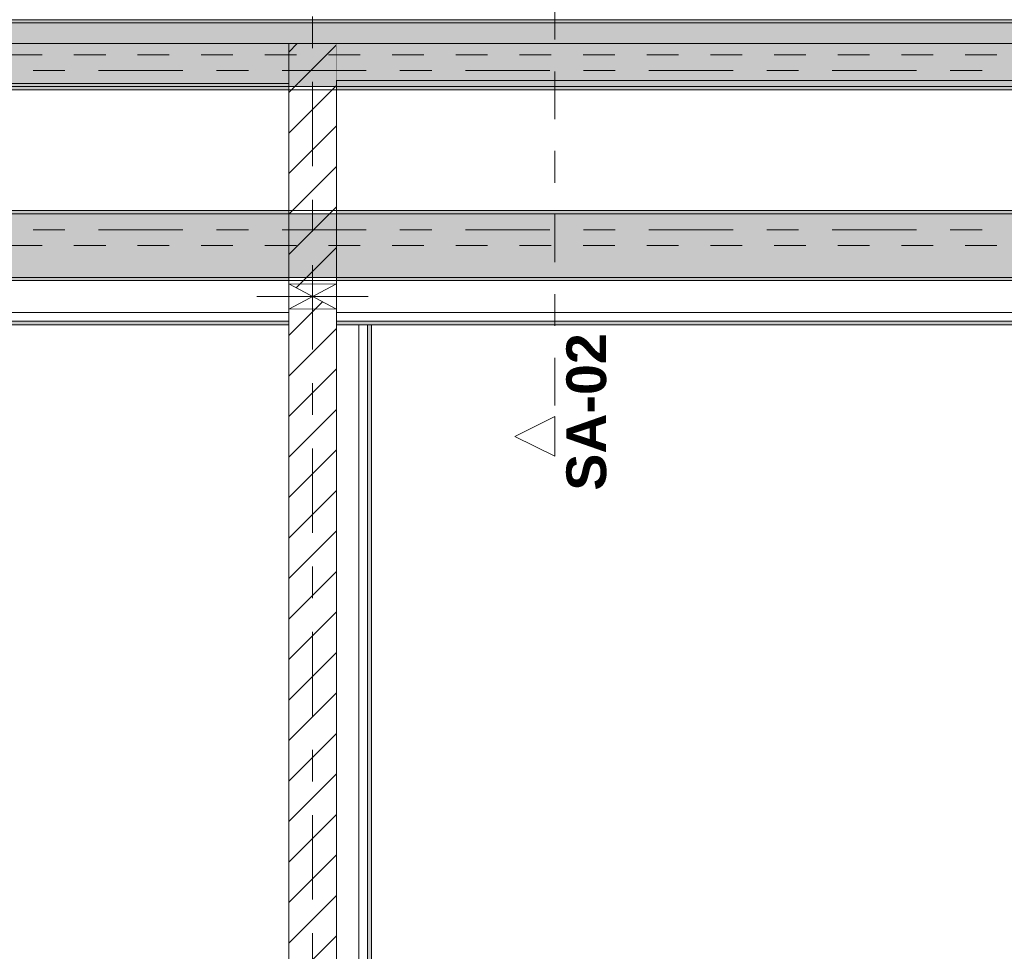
# Model space of a CAD drawing. Header units: metres. Extents: x -3.6 to 84.5, y -11 to 16.8.
# Tile 181 of 256: x 35.6 to 38.7, y 3.1 to 6. Entities that reach past the tile are written whole.
import ezdxf

# ---------------------------------------------------------------- set-up
doc = ezdxf.new("R2010")
doc.units = ezdxf.units.M
doc.header["$MEASUREMENT"] = 0
for name, pattern in [('Achse', [0.2, 0.1, -0.05, 0, -0.05]), ('Schnittlinie', [0.3, 0.15, -0.075, 0, -0.075]), ('Strichlinie doppelt', [0.546806, 0.264583, -0.105833, 0.070556, -0.105833]), ('Wipeout_Contour', [1, 0, -1])]:
    doc.linetypes.add(name, pattern=pattern)
for name, color, linetype in [('203 - Marker.Schnitt - Ausbaudetail SA', 7, 'Continuous'), ('451 - Universal.Achsen Raster', 7, 'Continuous'), ('605 - Struktur.Wand Innen', 7, 'Continuous'), ('608 - Struktur.Träger', 7, 'Continuous'), ('Abbruch_605 - Struktur.Wand Innen', 7, 'Continuous'), ('Neubau_605 - Struktur.Wand Innen', 7, 'Continuous'), ('Neubau_653 - Abdeckung.TB Verkofferung', 7, 'Continuous')]:
    doc.layers.add(name, color=color, linetype=linetype)
doc.styles.add('ERSTELLTER_STIL_1', font='txt')
doc.linetypes.add('Abbruch 1', pattern='A,0,[1,2022.0244.A_L5A-PL04.05_iB_Deckenspiegel 3.OG1.Shx,S=0.001984,R=0,X=0,Y=0],-0.25,0', length=0.25)
pattern_1 = [(45, (0, 0), (-0.01767767, 0.01767767), [0, -0.025])]
pattern_2 = [(45, (0, 0), (-0.0636396, 0.0636396), [])]
pattern_3 = [(45, (0, 0), (-0.08485281, 0.08485281), []), (45, (-0.04243, 0.04243), (-0.08485281, 0.08485281), [0.09, -0.03])]

msp = doc.modelspace()

# ---------------------------------------------------------------- hatches: boundary and pattern name
at = {"layer": '608 - Struktur.Träger', "linetype": 'Continuous', "lineweight": 0, "true_color": 0x000000}
h = msp.add_hatch(dxfattribs=at)
h.set_pattern_fill('Gips_0001', color=18, style=0, pattern_type=2)
h.set_pattern_definition(pattern_1)
h.paths.add_polyline_path([(33.09, 6), (39.97, 6), (39.97, 6.01), (33.09, 6.01)])
at = {"layer": 'Abbruch_605 - Struktur.Wand Innen', "linetype": 'Continuous', "lineweight": 0, "true_color": 0x000000}
h = msp.add_hatch(dxfattribs=at)
h.set_pattern_fill('MW_Ziegel_0001', color=18, style=0, pattern_type=2)
h.set_pattern_definition(pattern_2)
h.paths.add_polyline_path([(36.455, 5.18), (36.53, 5.14), (36.605, 5.18)])
h = msp.add_hatch(dxfattribs=at)
h.set_pattern_fill('MW_Ziegel_0001', color=18, style=0, pattern_type=2)
h.set_pattern_definition(pattern_2)
h.paths.add_polyline_path([(36.455, 5.1), (36.605, 5.1), (36.53, 5.14)])
at = {"layer": 'Neubau_653 - Abdeckung.TB Verkofferung', "linetype": 'Continuous', "lineweight": 0, "true_color": 0x000000}
h = msp.add_hatch(dxfattribs=at)
h.set_pattern_fill('Gips_0001', color=18, style=0, pattern_type=2)
h.set_pattern_definition(pattern_1)
h.paths.add_polyline_path([(33.09, 5.0505), (36.455, 5.0505), (36.455, 5.063), (33.09, 5.063)])
h = msp.add_hatch(dxfattribs=at)
h.set_pattern_fill('Gips_0001', color=18, style=0, pattern_type=2)
h.set_pattern_definition(pattern_1)
h.paths.add_polyline_path([(36.605, 5.0505), (40.015, 5.0505), (40.015, 5.063), (36.605, 5.063)])
h = msp.add_hatch(dxfattribs=at)
h.set_pattern_fill('Gips_0001', color=18, style=0, pattern_type=2)
h.set_pattern_definition(pattern_1)
h.paths.add_polyline_path([(36.715, 1.01), (36.715, 5.0505), (36.7025, 5.0505), (36.7025, 1.01)])

# ---------------------------------------------------------------- linework, layer by layer
at = {"layer": '605 - Struktur.Wand Innen', "color": 7, "linetype": 'Continuous', "lineweight": 18}
msp.add_line((36.605, 5.8095), (36.605, 5.935), dxfattribs=at)
at = {"layer": '605 - Struktur.Wand Innen', "color": 7, "linetype": 'Continuous', "lineweight": 13, "flags": 128}
msp.add_lwpolyline([(36.605, 5.8095), (36.605, 5.819)], dxfattribs=at)
at = {"layer": '608 - Struktur.Träger', "color": 7, "linetype": 'Continuous', "lineweight": 5}
msp.add_line((39.97, 6.01), (33.09, 6.01), dxfattribs=at)
at = {"layer": '608 - Struktur.Träger', "color": 7, "linetype": 'Continuous', "lineweight": 13}
msp.add_line((39.97, 6), (33.09, 6), dxfattribs=at)
at = {"layer": 'Abbruch_605 - Struktur.Wand Innen', "color": 7, "linetype": 'Abbruch 1', "lineweight": 18}
for p, q in [((36.605, 5.18), (36.455, 5.18)), ((36.455, 5.1), (36.605, 5.1))]:
    msp.add_line(p, q, dxfattribs=at)
at = {"layer": 'Abbruch_605 - Struktur.Wand Innen', "color": 160, "linetype": 'Abbruch 1', "lineweight": 5, "true_color": 0x3232ff}
msp.add_line((36.355, 5.14), (36.705, 5.14), dxfattribs=at)
msp.add_line((36.355, 5.14), (36.705, 5.14), dxfattribs=at)
at = {"layer": 'Abbruch_605 - Struktur.Wand Innen', "color": 7, "linetype": 'Abbruch 1', "lineweight": 18, "flags": 128}
for points in [[(36.455, 5.18), (36.455, 5.1)], [(36.605, 5.1), (36.605, 5.18)]]:
    msp.add_lwpolyline(points, dxfattribs=at)
at = {"layer": 'Neubau_605 - Struktur.Wand Innen', "color": 1, "linetype": 'Continuous', "lineweight": 9}
for p, q in [((36.455, 5.1), (36.605, 5.18)), ((36.455, 5.18), (36.605, 5.1))]:
    msp.add_line(p, q, dxfattribs=at)
at = {"layer": 'Neubau_653 - Abdeckung.TB Verkofferung', "color": 1, "linetype": 'Continuous', "lineweight": 9}
for p, q in [((36.605, 5.819), (40.015, 5.819)), ((36.605, 5.0505), (36.605, 5.819)), ((33.09, 5.8095), (36.455, 5.8095)), ((36.455, 5.0505), (36.455, 5.8095)), ((33.09, 5.0505), (36.455, 5.0505)), ((36.605, 5.0505), (40.015, 5.0505)), ((36.715, 1.01), (36.715, 5.0505))]:
    msp.add_line(p, q, dxfattribs=at)
at = {"layer": 'Neubau_653 - Abdeckung.TB Verkofferung', "color": 1, "linetype": 'Continuous', "lineweight": 5}
for p, q in [((36.455, 5.19), (33.09, 5.19)), ((40.015, 5.19), (36.605, 5.19)), ((36.455, 5.09), (33.09, 5.09)), ((40.015, 5.09), (36.605, 5.09)), ((36.455, 5.063), (33.09, 5.063)), ((36.455, 5.0505), (33.09, 5.0505)), ((40.015, 5.063), (36.605, 5.063)), ((40.015, 5.0505), (36.605, 5.0505)), ((36.6755, 5.0505), (36.6755, 1.01)), ((36.7025, 5.0505), (36.7025, 1.01)), ((36.715, 5.0505), (36.715, 1.01))]:
    msp.add_line(p, q, dxfattribs=at)
at = {"layer": 'Neubau_653 - Abdeckung.TB Verkofferung', "color": 1, "linetype": 'Continuous', "lineweight": 5, "flags": 128}
for points in [[(36.455, 5.19), (36.455, 5.09), (36.455, 5.063), (36.455, 5.0505)], [(36.605, 5.19), (36.605, 5.09), (36.605, 5.063), (36.605, 5.0505)], [(36.715, 5.0505), (36.7025, 5.0505), (36.6755, 5.0505)]]:
    msp.add_lwpolyline(points, dxfattribs=at)

# ---------------------------------------------------------------- texts
at = {"layer": '203 - Marker.Schnitt - Ausbaudetail SA', "color": 7, "lineweight": 13, "insert": (37.4542, 5.0246), "char_height": 0.125, "attachment_point": 9, "rotation": 90, "style": 'ERSTELLTER_STIL_1'}
msp.add_mtext('\\A1;{\\pqr;\\pt0;\\fArial|b1|i0|c0|p38;SA-02}', dxfattribs=at)

# ---------------------------------------------------------------- next in the draw order: wipeouts: each hides what was drawn before it
at = {"color": 254, "linetype": 'Wipeout_Contour', "lineweight": 0, "ltscale": 141.061955}
msp.add_wipeout([(33.09, 5.8095), (36.455, 5.8095), (36.455, 5.935), (33.09, 5.935)], dxfattribs=at).dxf.layer = '605 - Struktur.Wand Innen'
at = {"color": 254, "linetype": 'Wipeout_Contour', "lineweight": 0, "ltscale": 146.845787}
msp.add_wipeout([(36.605, 5.1), (36.455, 5.1), (36.455, 0.7), (36.605, 0.7)], dxfattribs=at).dxf.layer = '605 - Struktur.Wand Innen'

# ---------------------------------------------------------------- next in the draw order: hatches: boundary and pattern name
at = {"layer": '605 - Struktur.Wand Innen', "linetype": 'Continuous', "lineweight": 0, "true_color": 0x000000}
h = msp.add_hatch(dxfattribs=at)
h.set_pattern_fill('MW_Ziegel_0001', color=18, style=0, pattern_type=2)
h.set_pattern_definition(pattern_2)
h.paths.add_polyline_path([(36.605, 5.1), (36.455, 5.1), (36.455, 0.7), (36.605, 0.7)])

# ---------------------------------------------------------------- next in the draw order: linework, layer by layer
at = {"layer": '605 - Struktur.Wand Innen', "color": 7, "linetype": 'Continuous', "lineweight": 18}
msp.add_line((36.455, 5.935), (36.455, 5.8095), dxfattribs=at)
at = {"layer": '605 - Struktur.Wand Innen', "color": 7, "linetype": 'Continuous', "lineweight": 13, "flags": 128}
for points in [[(36.605, 5.935), (33.09, 5.935)], [(33.47, 5.8095), (36.455, 5.8095)]]:
    msp.add_lwpolyline(points, dxfattribs=at)
at = {"layer": '605 - Struktur.Wand Innen', "color": 7, "linetype": 'Continuous', "lineweight": 18, "flags": 128}
for points in [[(36.455, 5.1), (36.455, 0.7)], [(36.605, 0.7), (36.605, 5.1)]]:
    msp.add_lwpolyline(points, dxfattribs=at)
at = {"layer": 'Neubau_653 - Abdeckung.TB Verkofferung', "color": 1, "linetype": 'Continuous', "lineweight": 9}
for p in [(36.605, 1.01), (36.715, 5.0505)]:
    msp.add_line(p, (36.605, 5.0505), dxfattribs=at)

# ---------------------------------------------------------------- next in the draw order: wipeouts: each hides what was drawn before it
at = {"color": 254, "linetype": 'Wipeout_Contour', "lineweight": 0, "ltscale": 148.008418}
msp.add_wipeout([(36.455, 5.935), (36.455, 5.8095), (36.605, 5.8095), (36.605, 5.935)], dxfattribs=at).dxf.layer = '605 - Struktur.Wand Innen'

# ---------------------------------------------------------------- next in the draw order: hatches: boundary and pattern name
at = {"layer": '605 - Struktur.Wand Innen', "linetype": 'Continuous', "lineweight": 0, "true_color": 0x000000}
h = msp.add_hatch(dxfattribs=at)
h.set_pattern_fill('MW_Ziegel_0001', color=18, style=0, pattern_type=2)
h.set_pattern_definition(pattern_2)
h.paths.add_polyline_path([(36.455, 5.935), (36.455, 5.8095), (36.605, 5.8095), (36.605, 5.935)])

# ---------------------------------------------------------------- next in the draw order: linework, layer by layer
at = {"layer": '605 - Struktur.Wand Innen', "color": 7, "linetype": 'Continuous', "lineweight": 13}
msp.add_line((36.605, 5.935), (36.455, 5.935), dxfattribs=at)

# ---------------------------------------------------------------- next in the draw order: wipeouts: each hides what was drawn before it
at = {"color": 254, "linetype": 'Wipeout_Contour', "lineweight": 0, "ltscale": 147.77935}
msp.add_wipeout([(36.605, 5.8095), (36.455, 5.8095), (36.455, 5.18), (36.605, 5.18)], dxfattribs=at).dxf.layer = '605 - Struktur.Wand Innen'

# ---------------------------------------------------------------- next in the draw order: hatches: boundary and pattern name
at = {"layer": '605 - Struktur.Wand Innen', "linetype": 'Continuous', "lineweight": 0, "true_color": 0x000000}
h = msp.add_hatch(dxfattribs=at)
h.set_pattern_fill('MW_Ziegel_0001', color=18, style=0, pattern_type=2)
h.set_pattern_definition(pattern_2)
h.paths.add_polyline_path([(36.605, 5.8095), (36.455, 5.8095), (36.455, 5.18), (36.605, 5.18)])
at = {"layer": '608 - Struktur.Träger', "linetype": 'Continuous', "lineweight": 0, "true_color": 0x000000}
h = msp.add_hatch(dxfattribs=at)
h.set_pattern_fill('Gips_0001', color=18, style=0, pattern_type=2)
h.set_pattern_definition(pattern_1)
h.paths.add_polyline_path([(33.09, 5.79), (36.455, 5.79), (36.455, 5.8), (33.09, 5.8)])
h = msp.add_hatch(dxfattribs=at)
h.set_pattern_fill('Gips_0001', color=18, style=0, pattern_type=2)
h.set_pattern_definition(pattern_1)
h.paths.add_polyline_path([(36.605, 5.79), (39.97, 5.79), (39.97, 5.8), (36.605, 5.8)])
h = msp.add_hatch(dxfattribs=at)
h.set_pattern_fill('Beton__Stahlbeton_0001', color=18, style=0, pattern_type=2)
h.set_pattern_definition(pattern_3)
h.paths.add_polyline_path([(0.69, 5.4), (0.38, 5.4), (0.38, 5.2), (0.69, 5.2), (4.025, 5.2), (4.21, 5.2), (7.57, 5.2), (7.89, 5.2), (11.17, 5.2), (11.49, 5.2), (14.85, 5.2), (15.005, 5.2), (18.37, 5.2), (18.69, 5.2), (22.03, 5.2), (22.19, 5.2), (25.57, 5.2), (25.89, 5.2), (29.26, 5.2), (29.41, 5.2), (32.77, 5.2), (33.09, 5.2), (36.455, 5.2), (36.605, 5.2), (39.97, 5.2), (40.29, 5.2), (47.17, 5.2), (47.49, 5.2), (50.86, 5.2), (51.005, 5.2), (54.37, 5.2), (54.69, 5.2), (58.065, 5.2), (58.205, 5.2), (61.57, 5.2), (61.88, 5.2), (61.88, 5.4), (61.57, 5.4), (58.205, 5.4), (58.065, 5.4), (54.69, 5.4), (54.37, 5.4), (51.005, 5.4), (50.86, 5.4), (47.49, 5.4), (47.17, 5.4), (40.29, 5.4), (39.97, 5.4), (36.605, 5.4), (36.455, 5.4), (33.09, 5.4), (32.77, 5.4), (29.41, 5.4), (29.26, 5.4), (25.89, 5.4), (25.57, 5.4), (22.19, 5.4), (22.03, 5.4), (18.69, 5.4), (18.37, 5.4), (15.005, 5.4), (14.85, 5.4), (11.49, 5.4), (11.17, 5.4), (7.89, 5.4), (7.57, 5.4), (4.21, 5.4), (4.025, 5.4)])
h = msp.add_hatch(dxfattribs=at)
h.set_pattern_fill('Gips_0001', color=18, style=0, pattern_type=2)
h.set_pattern_definition(pattern_1)
h.paths.add_polyline_path([(33.09, 5.41), (33.09, 5.4), (36.455, 5.4), (36.455, 5.41)])
h = msp.add_hatch(dxfattribs=at)
h.set_pattern_fill('Gips_0001', color=18, style=0, pattern_type=2)
h.set_pattern_definition(pattern_1)
h.paths.add_polyline_path([(36.605, 5.41), (36.605, 5.4), (39.97, 5.4), (39.97, 5.41)])
h = msp.add_hatch(dxfattribs=at)
h.set_pattern_fill('Gips_0001', color=18, style=0, pattern_type=2)
h.set_pattern_definition(pattern_1)
h.paths.add_polyline_path([(36.455, 5.2), (33.09, 5.2), (33.09, 5.19), (36.455, 5.19)])
h = msp.add_hatch(dxfattribs=at)
h.set_pattern_fill('Gips_0001', color=18, style=0, pattern_type=2)
h.set_pattern_definition(pattern_1)
h.paths.add_polyline_path([(36.605, 5.19), (39.97, 5.19), (39.97, 5.2), (36.605, 5.2)])

# ---------------------------------------------------------------- next in the draw order: linework, layer by layer
at = {"layer": '451 - Universal.Achsen Raster', "color": 160, "linetype": 'Strichlinie doppelt', "lineweight": 9, "true_color": 0x3232ff}
for p, q in [((36.53, -10.585), (36.53, 16.355)), ((64.935, 5.35), (-3.175, 5.35))]:
    msp.add_line(p, q, dxfattribs=at)
at = {"layer": '605 - Struktur.Wand Innen', "color": 7, "linetype": 'Continuous', "lineweight": 18}
for p, q in [((36.455, 5.935), (36.455, 5.8095)), ((36.605, 5.8095), (36.605, 5.935))]:
    msp.add_line(p, q, dxfattribs=at)
at = {"layer": '605 - Struktur.Wand Innen', "color": 7, "linetype": 'Continuous', "lineweight": 18, "flags": 128}
for points in [[(36.455, 5.8095), (36.455, 5.18)], [(36.605, 5.18), (36.605, 5.8095)]]:
    msp.add_lwpolyline(points, dxfattribs=at)
at = {"layer": '608 - Struktur.Träger', "color": 7, "linetype": 'Continuous', "lineweight": 13}
for p, q in [((0.38, 5.79), (61.88, 5.79)), ((0.38, 5.41), (61.88, 5.41)), ((36.455, 5.4), (33.09, 5.4)), ((36.605, 5.4), (36.455, 5.4)), ((39.97, 5.4), (36.605, 5.4)), ((0.38, 5.19), (61.88, 5.19))]:
    msp.add_line(p, q, dxfattribs=at)
at = {"layer": '608 - Struktur.Träger', "color": 7, "linetype": 'Continuous', "lineweight": 5}
for p, q in [((36.455, 5.79), (33.09, 5.79)), ((36.455, 5.8), (36.455, 5.79)), ((36.605, 5.8), (36.605, 5.79)), ((39.97, 5.79), (36.605, 5.79)), ((36.455, 5.41), (33.09, 5.41)), ((36.455, 5.41), (36.455, 5.4)), ((36.605, 5.41), (36.605, 5.4)), ((39.97, 5.41), (36.605, 5.41)), ((36.455, 5.2), (36.455, 5.19)), ((36.605, 5.2), (36.605, 5.19)), ((36.455, 5.19), (33.09, 5.19)), ((39.97, 5.19), (36.605, 5.19))]:
    msp.add_line(p, q, dxfattribs=at)
at = {"layer": '608 - Struktur.Träger', "color": 7, "linetype": 'Achse', "lineweight": 9}
msp.add_line((0.38, 5.3), (61.88, 5.3), dxfattribs=at)
at = {"layer": '608 - Struktur.Träger', "color": 7, "linetype": 'Continuous', "lineweight": 13, "flags": 128}
for points in [[(50.86, 5.8), (47.49, 5.8), (47.17, 5.8), (40.29, 5.8), (39.97, 5.8), (36.605, 5.8), (36.455, 5.8), (33.09, 5.8), (32.77, 5.8), (25.89, 5.8), (25.57, 5.8), (22.19, 5.8), (22.03, 5.8), (18.69, 5.8), (18.37, 5.8), (15.005, 5.8), (14.85, 5.8)], [(50.86, 5.2), (47.49, 5.2), (47.17, 5.2), (40.29, 5.2), (39.97, 5.2), (36.605, 5.2), (36.455, 5.2), (33.09, 5.2), (32.77, 5.2), (29.41, 5.2), (29.26, 5.2), (25.89, 5.2), (25.57, 5.2), (22.19, 5.2), (22.03, 5.2), (18.69, 5.2), (18.37, 5.2), (15.005, 5.2), (14.85, 5.2)]]:
    msp.add_lwpolyline(points, dxfattribs=at)

# ---------------------------------------------------------------- next in the draw order: wipeouts: each hides what was drawn before it
at = {"color": 254, "linetype": 'Wipeout_Contour', "lineweight": 0, "ltscale": 154.946645}
msp.add_wipeout([(36.605, 5.819), (39.97, 5.819), (39.97, 5.935), (36.605, 5.935)], dxfattribs=at).dxf.layer = '605 - Struktur.Wand Innen'

# ---------------------------------------------------------------- next in the draw order: hatches: boundary and pattern name
at = {"layer": '608 - Struktur.Träger', "linetype": 'Continuous', "lineweight": 0, "true_color": 0x000000}
h = msp.add_hatch(dxfattribs=at)
h.set_pattern_fill('Beton__Stahlbeton_0001', color=18, style=0, pattern_type=2)
h.set_pattern_definition(pattern_3)
h.paths.add_polyline_path([(0.69, 6), (0.38, 6), (0.38, 5.8), (0.69, 5.8), (4.025, 5.8), (4.21, 5.8), (7.57, 5.8), (7.89, 5.8), (11.17, 5.8), (11.49, 5.8), (14.85, 5.8), (15.005, 5.8), (18.37, 5.8), (18.69, 5.8), (22.03, 5.8), (22.19, 5.8), (25.57, 5.8), (25.89, 5.8), (32.77, 5.8), (33.09, 5.8), (36.455, 5.8), (36.605, 5.8), (39.97, 5.8), (40.29, 5.8), (47.17, 5.8), (47.49, 5.8), (50.86, 5.8), (51.005, 5.8), (54.37, 5.8), (54.69, 5.8), (58.065, 5.8), (58.205, 5.8), (61.57, 5.8), (61.88, 5.8), (61.88, 6), (61.57, 6), (54.69, 6), (54.37, 6), (51, 6), (50.935, 6), (47.49, 6), (47.17, 6), (40.29, 6), (39.97, 6), (33.09, 6), (32.77, 6), (25.89, 6), (25.57, 6), (18.69, 6), (18.37, 6), (14.9575, 6), (14.8925, 6), (11.49, 6), (11.17, 6), (7.89, 6), (7.57, 6)])

# ---------------------------------------------------------------- next in the draw order: linework, layer by layer
at = {"layer": '203 - Marker.Schnitt - Ausbaudetail SA', "color": 7, "linetype": 'Schnittlinie', "lineweight": 13}
msp.add_line((37.2909, 6.2975), (37.2909, 4.763), dxfattribs=at)
at = {"layer": '451 - Universal.Achsen Raster', "color": 160, "linetype": 'Strichlinie doppelt', "lineweight": 9, "true_color": 0x3232ff}
msp.add_line((64.935, 5.85), (-3.175, 5.85), dxfattribs=at)
at = {"layer": '605 - Struktur.Wand Innen', "color": 7, "linetype": 'Continuous', "lineweight": 13, "flags": 128}
for points in [[(39.97, 5.935), (36.605, 5.935)], [(36.605, 5.819), (39.97, 5.819)]]:
    msp.add_lwpolyline(points, dxfattribs=at)
at = {"layer": '608 - Struktur.Träger', "color": 7, "linetype": 'Achse', "lineweight": 9}
msp.add_line((0.38, 5.9), (61.88, 5.9), dxfattribs=at)

# ---------------------------------------------------------------- next in the draw order: wipeouts: each hides what was drawn before it
at = {"color": 254, "linetype": 'Wipeout_Contour', "lineweight": 0, "ltscale": 112.143675}
msp.add_wipeout([(37.2909, 4.638), (37.2909, 4.763), (37.1659, 4.7005)], dxfattribs=at).dxf.layer = '203 - Marker.Schnitt - Ausbaudetail SA'

# ---------------------------------------------------------------- next in the draw order: linework, layer by layer
at = {"layer": '203 - Marker.Schnitt - Ausbaudetail SA', "color": 7, "linetype": 'Continuous', "lineweight": 13, "flags": 128}
msp.add_lwpolyline([(37.2909, 4.638), (37.2909, 4.763), (37.1659, 4.7005)], close=True, dxfattribs=at)

doc.saveas('drawing.dxf')
